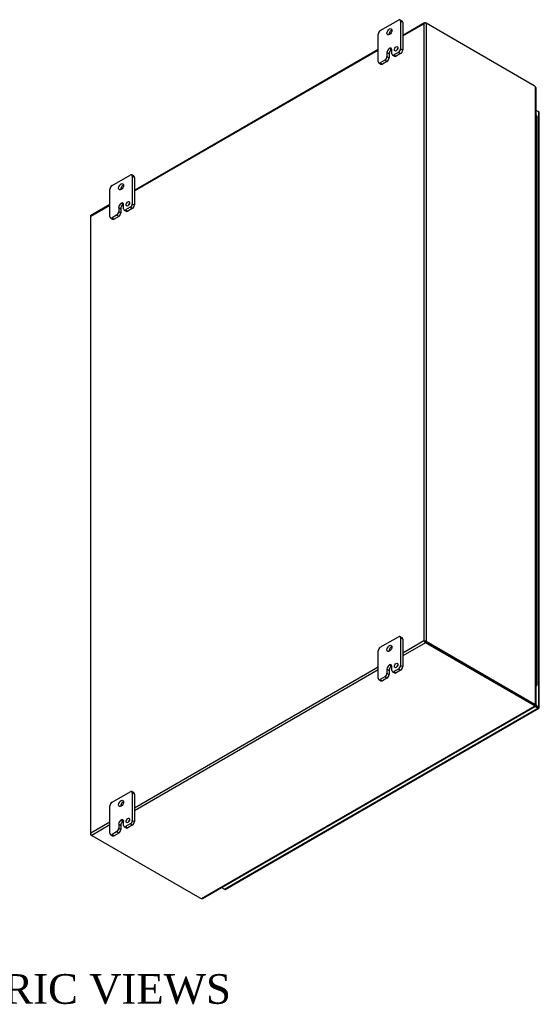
# Model space of a CAD drawing. Header units: inches. Extents: x 15 to 237, y 5 to 158.
# Tile 9 of 9: x 211 to 237, y 109 to 158. Entities that reach past the tile are written whole.
import ezdxf
from ezdxf.enums import TextEntityAlignment as Align

# ---------------------------------------------------------------- set-up
doc = ezdxf.new("R2010")
doc.units = ezdxf.units.IN
doc.header["$MEASUREMENT"] = 0
for name, color, linetype in [('COM48455', 7, 'CONTINUOUS'), ('COM71782-5', 7, 'CONTINUOUS'), ('DEFAULT', 7, 'CONTINUOUS'), ('FET07710', 7, 'CONTINUOUS'), ('HNG10620-44B', 7, 'CONTINUOUS'), ('HNG10620-44C', 7, 'CONTINUOUS'), ('HNG10620-44P', 7, 'CONTINUOUS')]:
    doc.layers.add(name, color=color, linetype=linetype)
doc.styles.add('SEACAD_TIMES_NEW_ROMAN', font='times.ttf')

msp = doc.modelspace()

# ---------------------------------------------------------------- linework, layer by layer
at = {"layer": 'COM48455', "color": 7}
for p, q in [((231.002, 158.212), (229.893, 157.572)), ((229.893, 157.543), (230.964, 158.161)), ((230.964, 158.161), (230.964, 126.948)), ((230.987, 158.194), (230.988, 158.194)), ((231.045, 158.208), (231.086, 158.184)), ((236.554, 155.027), (231.086, 158.184)), ((231.086, 158.184), (231.086, 126.925)), ((228.656, 156.858), (216.317, 149.734)), ((216.317, 149.704), (228.656, 156.828)), ((236.621, 123.749), (236.621, 154.969)), ((236.646, 123.734), (236.646, 154.914)), ((215.08, 149.019), (214.113, 148.461)), ((214.115, 148.433), (215.08, 148.99)), ((214.09, 148.421), (214.09, 117.162)), ((214.115, 117.221), (214.115, 148.433)), ((230.964, 126.948), (229.893, 126.33)), ((231.045, 126.854), (229.893, 126.189)), ((231.004, 126.925), (230.964, 126.948)), ((230.987, 126.934), (231.045, 126.901)), ((230.988, 126.935), (231.045, 126.901)), ((231.045, 126.901), (236.513, 123.744)), ((236.513, 123.744), (231.045, 126.901)), ((236.513, 123.697), (231.045, 126.854)), ((231.086, 126.925), (236.554, 123.768)), ((228.656, 125.616), (216.317, 118.492)), ((228.656, 125.475), (216.317, 118.351)), ((219.707, 113.918), (236.563, 123.649)), ((219.768, 113.923), (236.589, 123.635)), ((236.554, 123.768), (236.513, 123.744)), ((236.513, 123.697), (236.513, 123.744)), ((236.563, 123.696), (236.563, 123.649)), ((236.57, 123.666), (236.581, 123.66)), ((236.571, 123.666), (236.581, 123.66)), ((236.575, 123.658), (236.59, 123.638)), ((236.58, 123.725), (236.621, 123.749)), ((236.621, 123.728), (236.61, 123.734)), ((236.61, 123.734), (236.621, 123.728)), ((236.618, 123.734), (236.644, 123.731)), ((215.08, 117.778), (214.115, 117.221)), ((215.08, 117.637), (214.156, 117.103)), ((214.098, 117.184), (214.098, 117.184)), ((214.156, 117.103), (214.115, 117.127)), ((214.156, 117.103), (219.624, 113.946))]:
    msp.add_line(p, q, dxfattribs=at)
for centre, radius, start, end in [((236.571, 154.913), 0.0746, 0.3232, 48.8002), ((236.641, 123.7), 0.0781, 187.3468, 212.3906), ((236.541, 123.631), 0.0494, 8.366, 35.9004), ((236.615, 123.656), 0.0781, 87.6094, 112.6532), ((236.626, 123.777), 0.0494, 264.0996, 291.6339), ((219.732, 113.988), 0.0745, 251.1668, 299.6948)]:
    msp.add_arc(centre, radius, start, end, dxfattribs=at)
for centre, major_axis, ratio, start_param, end_param in [((231.025, 158.125), (0.061, 0.106), 0.577982, 1.230411, 1.570248), ((231.025, 158.125), (0.061, 0.106), 0.577982, 1.231508, 1.571345), ((231.045, 158.137), (0.0432, -0.0748), 0.57735, 2.356194, 3.587154), ((231.025, 158.149), (0.0864, 0), 0.57735, 0.785398, 2.016358), ((236.554, 154.864), (-0.1, 0.173), 0.57735, 5.006396, 5.497787), ((214.176, 148.421), (0.0864, 0), 0.57735, 2.696031, 3.141593), ((214.156, 148.386), (0.0432, -0.0748), 0.57735, 3.141593, 3.587154), ((214.176, 148.398), (-0.0863, 0.0499), 0.000948, 0.445015, 0.784852), ((214.176, 148.398), (-0.0864, 0.0498), 0.000948, -0.784852, -0.445015), ((231.025, 126.913), (-0.0864, 0.0498), 0.000948, -1.124689, -0.784852), ((231.025, 126.913), (-0.0863, 0.0499), 0.000948, 0.784852, 1.124689), ((231.045, 126.925), (0.0432, -0.0748), 0.57735, 4.266828, 5.497787), ((231.025, 126.89), (0.0864, 0), 0.57735, 0.785398, 2.016358), ((231.025, 126.913), (0.0288, -0.0166), 0.000948, 0.785944, 2.356741), ((231.025, 126.913), (0.0288, -0.0166), 0.000948, 3.926445, 5.497241), ((236.513, 123.908), (0.1, -0.173), 0.57735, 5.497787, 5.989178), ((236.372, 123.663), (0.2, 0), 0.57735, 0.294007, 0.785398), ((236.372, 123.616), (0.2, 0), 0.57735, 0.294007, 0.785398), ((236.554, 123.931), (0.1, -0.173), 0.57735, 5.497787, 5.989178), ((214.176, 117.162), (0.0864, 0), 0.57735, 2.696031, 3.926991), ((214.176, 117.186), (-0.061, -0.106), 0.577982, 4.712938, 5.052774), ((214.176, 117.186), (-0.061, -0.106), 0.577982, 4.71184, 5.051677), ((214.156, 117.174), (0.0432, -0.0748), 0.57735, 4.266828, 5.497787), ((219.765, 114.028), (-0.2, 0), 0.57735, 0.785398, 1.276789)]:
    msp.add_ellipse(centre, major_axis=major_axis, ratio=ratio, start_param=start_param, end_param=end_param, dxfattribs=at)
for points, knots in [([(236.563, 123.69), (236.563, 123.69), (236.563, 123.69), (236.563, 123.692), (236.563, 123.694), (236.563, 123.696)], [0.6776933, 0.6776933, 0.6776933, 0.6776933, 0.75, 0.75, 1, 1, 1, 1]), ([(236.59, 123.638), (236.59, 123.638), (236.59, 123.637), (236.59, 123.636), (236.589, 123.635), (236.588, 123.634), (236.587, 123.634), (236.586, 123.634), (236.585, 123.634), (236.582, 123.635), (236.579, 123.636), (236.575, 123.639), (236.571, 123.642), (236.567, 123.645), (236.564, 123.648), (236.563, 123.649)], [0, 0, 0, 0, 0.058508, 0.117588, 0.177234, 0.23744, 0.298196, 0.359495, 0.421327, 0.483683, 0.609872, 0.738031, 0.824554, 0.911887, 1, 1, 1, 1]), ([(236.621, 123.749), (236.622, 123.748), (236.624, 123.748), (236.628, 123.747), (236.631, 123.746), (236.633, 123.745), (236.636, 123.743), (236.638, 123.742), (236.64, 123.741), (236.642, 123.74), (236.644, 123.738), (236.645, 123.736), (236.646, 123.734), (236.646, 123.732), (236.644, 123.731), (236.644, 123.731)], [0, 0, 0, 0, 0.058839, 0.117335, 0.175479, 0.233264, 0.290679, 0.347718, 0.404373, 0.460635, 0.516498, 0.640635, 0.762642, 0.882451, 1, 1, 1, 1])]:
    msp.add_open_spline(points, degree=3, knots=knots, dxfattribs=at)
at = {"layer": 'COM71782-5', "color": 7}
for p, q in [((236.775, 153.701), (236.646, 153.776)), ((236.775, 123.614), (236.775, 153.701)), ((236.8, 123.579), (236.8, 153.666)), ((220.87, 114.385), (236.734, 123.544)), ((220.913, 114.38), (236.777, 123.54)), ((236.346, 123.841), (236.346, 123.841)), ((236.386, 123.839), (236.368, 123.828)), ((236.386, 123.86), (236.386, 123.839)), ((236.386, 123.839), (236.775, 123.614)), ((236.563, 123.69), (236.734, 123.591)), ((236.734, 123.591), (236.563, 123.689)), ((236.734, 123.544), (236.583, 123.631)), ((236.734, 123.591), (236.734, 123.591)), ((236.734, 123.591), (236.734, 123.591)), ((236.734, 123.591), (236.775, 123.567)), ((236.792, 123.558), (236.734, 123.591)), ((236.792, 123.558), (236.734, 123.591)), ((220.719, 114.472), (220.87, 114.385))]:
    msp.add_line(p, q, dxfattribs=at)
for centre, major_axis, ratio, start_param, end_param in [((236.714, 153.666), (-0.0864, 0), 0.57735, 3.141593, 3.926991), ((236.714, 123.603), (-0.0288, 0.0166), 0.000948, 2.356741, 3.927537), ((236.714, 123.603), (-0.0288, 0.0166), 0.000948, 2.355648, 3.926445), ((236.734, 123.614), (-0.0432, 0.0748), 0.57735, 2.356194, 3.587154), ((236.714, 123.579), (-0.0864, 0), 0.57735, 2.696031, 3.926991), ((236.714, 123.603), (0.0864, -0.0498), 0.000948, -0.784852, -0.445015), ((236.714, 123.603), (0.0863, -0.0499), 0.000948, 0.445015, 0.784852), ((220.87, 114.455), (-0.0432, 0.0748), 0.57735, 2.356194, 3.141593)]:
    msp.add_ellipse(centre, major_axis=major_axis, ratio=ratio, start_param=start_param, end_param=end_param, dxfattribs=at)
at = {"layer": 'FET07710', "color": 7}
for p, q in [((228.762, 157.817), (229.682, 158.348)), ((229.862, 158.294), (229.757, 158.355)), ((229.788, 158.287), (229.788, 156.899)), ((229.893, 158.226), (229.788, 158.287)), ((229.893, 158.226), (229.893, 156.838)), ((228.656, 156.245), (228.656, 157.634)), ((229.222, 156.919), (229.222, 156.919)), ((229.222, 156.919), (229.328, 156.858)), ((229.222, 156.919), (229.328, 156.858)), ((229.788, 156.899), (229.893, 156.838)), ((229.099, 156.705), (229.099, 156.501)), ((229.099, 156.705), (229.204, 156.644)), ((229.099, 156.501), (229.204, 156.44)), ((229.204, 156.644), (229.204, 156.44)), ((229.328, 156.858), (229.328, 156.858)), ((229.346, 156.643), (229.346, 156.848)), ((229.377, 156.575), (229.482, 156.514)), ((229.682, 156.715), (229.452, 156.582)), ((229.452, 156.582), (229.557, 156.521)), ((229.787, 156.654), (229.557, 156.521)), ((229.787, 156.654), (229.682, 156.715)), ((228.687, 156.177), (228.793, 156.116)), ((228.993, 156.317), (228.762, 156.184)), ((228.762, 156.184), (228.868, 156.123)), ((229.098, 156.256), (228.868, 156.123)), ((229.098, 156.256), (228.993, 156.317)), ((215.186, 149.979), (216.105, 150.51)), ((216.286, 150.456), (216.18, 150.517)), ((216.211, 150.448), (216.211, 149.06)), ((216.317, 150.387), (216.211, 150.448)), ((216.317, 150.387), (216.317, 148.999)), ((215.08, 148.407), (215.08, 149.795)), ((215.646, 149.08), (215.645, 149.08)), ((215.645, 149.08), (215.751, 149.019)), ((215.646, 149.08), (215.752, 149.019)), ((215.752, 149.019), (215.751, 149.019)), ((215.769, 148.805), (215.769, 149.009)), ((216.211, 149.06), (216.317, 148.999)), ((215.416, 148.479), (215.186, 148.346)), ((215.522, 148.418), (215.292, 148.285)), ((215.522, 148.418), (215.416, 148.479)), ((215.522, 148.867), (215.522, 148.663)), ((215.522, 148.867), (215.628, 148.806)), ((215.522, 148.663), (215.628, 148.601)), ((215.628, 148.806), (215.628, 148.601)), ((215.8, 148.736), (215.906, 148.675)), ((216.105, 148.877), (215.875, 148.744)), ((215.875, 148.744), (215.981, 148.683)), ((216.211, 148.816), (215.981, 148.683)), ((216.211, 148.816), (216.105, 148.877)), ((215.111, 148.338), (215.217, 148.277)), ((215.186, 148.346), (215.292, 148.285)), ((228.762, 126.627), (229.682, 127.158)), ((229.862, 127.104), (229.757, 127.165)), ((229.788, 127.097), (229.788, 125.709)), ((229.893, 127.035), (229.788, 127.097)), ((229.893, 127.035), (229.893, 125.647)), ((228.656, 125.055), (228.656, 126.443)), ((229.099, 125.515), (229.099, 125.311)), ((229.099, 125.515), (229.204, 125.454)), ((229.222, 125.729), (229.222, 125.728)), ((229.222, 125.729), (229.328, 125.668)), ((229.222, 125.728), (229.328, 125.667)), ((229.328, 125.668), (229.328, 125.667)), ((229.346, 125.453), (229.346, 125.657)), ((229.682, 125.525), (229.452, 125.392)), ((229.787, 125.464), (229.682, 125.525)), ((229.788, 125.709), (229.893, 125.647)), ((228.993, 125.127), (228.762, 124.994)), ((229.098, 125.066), (228.868, 124.933)), ((229.098, 125.066), (228.993, 125.127)), ((229.099, 125.311), (229.204, 125.25)), ((229.204, 125.454), (229.204, 125.25)), ((229.377, 125.385), (229.482, 125.324)), ((229.452, 125.392), (229.557, 125.331)), ((229.787, 125.464), (229.557, 125.331)), ((228.687, 124.987), (228.793, 124.926)), ((228.762, 124.994), (228.868, 124.933)), ((215.186, 118.789), (216.105, 119.319)), ((216.286, 119.266), (216.18, 119.327)), ((216.211, 119.258), (216.211, 117.87)), ((216.317, 119.197), (216.211, 119.258)), ((216.317, 119.197), (216.317, 117.809)), ((215.08, 117.217), (215.08, 118.605)), ((215.522, 117.676), (215.522, 117.472)), ((215.522, 117.676), (215.628, 117.615)), ((215.628, 117.615), (215.628, 117.411)), ((215.646, 117.89), (215.645, 117.89)), ((215.645, 117.89), (215.751, 117.829)), ((215.646, 117.89), (215.752, 117.829)), ((215.752, 117.829), (215.751, 117.829)), ((215.769, 117.615), (215.769, 117.819)), ((215.8, 117.546), (215.906, 117.485)), ((216.105, 117.686), (215.875, 117.554)), ((215.875, 117.554), (215.981, 117.493)), ((216.211, 117.625), (215.981, 117.493)), ((216.211, 117.625), (216.105, 117.686)), ((216.211, 117.87), (216.317, 117.809)), ((215.111, 117.148), (215.217, 117.087)), ((215.416, 117.289), (215.186, 117.156)), ((215.186, 117.156), (215.292, 117.095)), ((215.522, 117.228), (215.292, 117.095)), ((215.522, 117.228), (215.416, 117.289)), ((215.522, 117.472), (215.628, 117.411))]:
    msp.add_line(p, q, dxfattribs=at)
for centre, major_axis in [((229.222, 157.756), (0.087, 0.152)), ((229.567, 156.894), (0.062, 0.108)), ((215.645, 149.918), (0.087, 0.152)), ((215.99, 149.055), (0.062, 0.108)), ((229.222, 126.566), (0.088, 0.152)), ((229.567, 125.703), (0.062, 0.108)), ((215.645, 118.727), (0.088, 0.152)), ((215.99, 117.865), (0.062, 0.108))]:
    msp.add_ellipse(centre, major_axis=major_axis, ratio=0.57735, dxfattribs=at)
for centre, major_axis, start_param, end_param in [((229.682, 158.225), (-0.075, -0.13), 2.356194, 3.926991), ((229.787, 158.164), (-0.075, -0.13), 2.356194, 3.141593), ((228.762, 157.695), (0.075, 0.13), 0.785398, 2.356194), ((229.328, 157.695), (0.088, 0.152), 0.649107, 2.492486), ((229.222, 156.776), (0.087, 0.151), 0.785398, 2.356194), ((229.222, 156.776), (-0.087, -0.151), 2.356194, 3.926991), ((229.672, 156.833), (0.062, 0.108), 1.008936, 2.132657), ((229.682, 156.837), (-0.075, -0.13), 0.785398, 2.356194), ((228.993, 156.44), (-0.075, -0.13), 0.785398, 2.356194), ((229.098, 156.379), (0.075, 0.13), 3.926991, 5.497787), ((229.328, 156.715), (0.087, 0.151), 0.785398, 2.356194), ((229.328, 156.715), (-0.087, -0.151), 3.793313, 3.926991), ((229.452, 156.705), (0.075, 0.13), 2.356194, 3.926991), ((229.557, 156.644), (0.075, 0.13), 3.141593, 3.926991), ((229.787, 156.776), (0.075, 0.13), 3.926991, 5.497787), ((228.762, 156.307), (0.075, 0.13), 2.356194, 3.926991), ((228.868, 156.246), (0.075, 0.13), 3.141593, 3.926991), ((216.105, 150.387), (-0.075, -0.13), 2.356194, 3.926991), ((216.211, 150.326), (-0.075, -0.13), 2.356194, 3.141593), ((215.186, 149.856), (0.075, 0.13), 0.785398, 2.356194), ((215.751, 149.857), (0.088, 0.152), 0.649107, 2.492486), ((215.645, 148.938), (0.087, 0.151), 0.785398, 2.356194), ((215.751, 148.877), (0.087, 0.151), 0.785398, 2.356194), ((215.646, 148.938), (-0.087, -0.151), 2.356194, 3.926991), ((215.752, 148.877), (-0.087, -0.151), 3.793313, 3.926991), ((216.096, 148.994), (0.062, 0.108), 1.008936, 2.132657), ((216.105, 148.999), (-0.075, -0.13), 0.785398, 2.356194), ((216.211, 148.938), (0.075, 0.13), 3.926991, 5.497787), ((215.416, 148.601), (-0.075, -0.13), 0.785398, 2.356194), ((215.522, 148.54), (0.075, 0.13), 3.926991, 5.497787), ((215.875, 148.866), (0.075, 0.13), 2.356194, 3.926991), ((215.981, 148.805), (0.075, 0.13), 3.141593, 3.926991), ((215.186, 148.468), (0.075, 0.13), 2.356194, 3.926991), ((215.292, 148.407), (0.075, 0.13), 3.141593, 3.926991), ((229.682, 127.035), (-0.075, -0.13), 2.356194, 3.926991), ((229.787, 126.974), (-0.075, -0.13), 2.356194, 3.141593), ((228.762, 126.505), (0.075, 0.13), 0.785398, 2.356194), ((229.328, 126.505), (0.087, 0.152), 0.649107, 2.492486), ((229.222, 125.586), (0.087, 0.151), 0.785398, 2.356194), ((229.328, 125.525), (0.087, 0.151), 0.785398, 2.356194), ((229.222, 125.586), (-0.087, -0.151), 2.356194, 3.926991), ((229.328, 125.525), (-0.087, -0.151), 3.793313, 3.926991), ((229.672, 125.642), (0.063, 0.108), 1.008936, 2.132657), ((229.682, 125.647), (-0.075, -0.13), 0.785398, 2.356194), ((229.787, 125.586), (0.075, 0.13), 3.926991, 5.497787), ((228.762, 125.117), (0.075, 0.13), 2.356194, 3.926991), ((228.993, 125.249), (-0.075, -0.13), 0.785398, 2.356194), ((229.098, 125.188), (0.075, 0.13), 3.926991, 5.497787), ((229.452, 125.515), (0.075, 0.13), 2.356194, 3.926991), ((229.557, 125.453), (0.075, 0.13), 3.141593, 3.926991), ((228.868, 125.055), (0.075, 0.13), 3.141593, 3.926991), ((216.105, 119.197), (-0.075, -0.13), 2.356194, 3.926991), ((216.211, 119.136), (-0.075, -0.13), 2.356194, 3.141593), ((215.186, 118.666), (0.075, 0.13), 0.785398, 2.356194), ((215.751, 118.666), (0.088, 0.152), 0.649107, 2.492486), ((215.645, 117.748), (0.087, 0.151), 0.785398, 2.356194), ((215.751, 117.687), (0.087, 0.151), 0.785398, 2.356194), ((215.646, 117.748), (-0.087, -0.151), 2.356194, 3.926991), ((215.752, 117.687), (-0.087, -0.151), 3.793313, 3.926991), ((215.875, 117.676), (0.075, 0.13), 2.356194, 3.926991), ((216.096, 117.804), (0.062, 0.108), 1.008936, 2.132657), ((216.105, 117.809), (-0.075, -0.13), 0.785398, 2.356194), ((216.211, 117.748), (0.075, 0.13), 3.926991, 5.497787), ((215.186, 117.278), (0.075, 0.13), 2.356194, 3.926991), ((215.292, 117.217), (0.075, 0.13), 3.141593, 3.926991), ((215.416, 117.411), (-0.075, -0.13), 0.785398, 2.356194), ((215.522, 117.35), (0.075, 0.13), 3.926991, 5.497787), ((215.981, 117.615), (0.075, 0.13), 3.141593, 3.926991)]:
    msp.add_ellipse(centre, major_axis=major_axis, ratio=0.57735, start_param=start_param, end_param=end_param, dxfattribs=at)
at = {"layer": 'HNG10620-44B', "color": 7}
for p, q in [((236.704, 152.159), (236.704, 152.812)), ((236.704, 150.853), (236.704, 151.506)), ((236.704, 149.546), (236.704, 150.199)), ((236.704, 148.24), (236.704, 148.893)), ((236.704, 146.933), (236.704, 147.587)), ((236.704, 145.627), (236.704, 146.28)), ((236.704, 144.321), (236.704, 144.974)), ((236.704, 143.014), (236.704, 143.667)), ((236.704, 141.708), (236.704, 142.361)), ((236.704, 140.401), (236.704, 141.055)), ((236.704, 139.095), (236.704, 139.748)), ((236.704, 137.789), (236.704, 138.442)), ((236.704, 136.482), (236.704, 137.135)), ((236.704, 135.176), (236.704, 135.829)), ((236.704, 133.869), (236.704, 134.523)), ((236.704, 132.563), (236.704, 133.216)), ((236.704, 131.257), (236.704, 131.91)), ((236.704, 129.95), (236.704, 130.603)), ((236.704, 128.644), (236.704, 129.297)), ((236.704, 127.338), (236.704, 127.991)), ((236.704, 126.031), (236.704, 126.684)), ((236.704, 124.725), (236.704, 125.378))]:
    msp.add_line(p, q, dxfattribs=at)
for centre, major_axis, start_param, end_param in [((236.581, 152.812), (-0.123, 0), 3.141593, 4.157881), ((236.581, 152.159), (-0.123, 0), 3.141593, 4.157881), ((236.581, 151.506), (-0.123, 0), 3.141593, 4.157881), ((236.581, 150.853), (-0.123, 0), 3.141593, 4.157881), ((236.581, 150.199), (-0.123, 0), 3.141593, 4.157881), ((236.581, 149.546), (-0.123, 0), 3.141593, 4.157881), ((236.581, 148.893), (-0.123, 0), 3.141593, 4.157881), ((236.581, 148.24), (-0.123, 0), 3.141593, 4.157881), ((236.581, 147.587), (-0.123, 0), 3.141593, 4.157881), ((236.581, 146.933), (-0.123, 0), 3.141593, 4.157881), ((236.581, 146.28), (-0.123, 0), 3.141593, 4.157881), ((236.581, 145.627), (-0.123, 0), 3.141593, 4.157881), ((236.581, 144.974), (-0.123, 0), 3.141593, 4.157881), ((236.581, 144.321), (-0.123, 0), 3.141593, 4.157881), ((236.581, 143.667), (-0.123, 0), 3.141593, 4.157881), ((236.581, 143.014), (-0.123, 0), 3.141593, 4.157881), ((236.581, 142.361), (-0.123, 0), 3.141593, 4.157881), ((236.581, 141.708), (-0.123, 0), 3.141593, 4.157881), ((236.581, 141.055), (-0.123, 0), 3.141593, 4.157881), ((236.581, 140.401), (-0.123, 0), 3.141593, 4.157881), ((236.581, 139.748), (-0.123, 0), 3.141593, 4.157881), ((236.581, 139.095), (-0.123, 0), 3.141593, 4.157881), ((236.581, 138.442), (-0.123, 0), 3.141593, 4.157881), ((236.581, 137.789), (-0.123, 0), 3.141593, 4.157881), ((236.581, 137.135), (-0.123, 0), 3.141593, 4.157881), ((236.581, 136.482), (-0.123, 0), 3.141593, 4.157881), ((236.581, 135.829), (-0.123, 0), 3.141593, 4.157881), ((236.581, 135.176), (-0.123, 0), 3.141593, 4.157881), ((236.581, 134.523), (-0.123, 0), 3.141593, 4.157881), ((236.581, 133.869), (-0.123, 0), 3.141593, 4.157881), ((236.581, 133.216), (-0.123, 0), 3.141593, 4.157881), ((236.581, 132.563), (-0.123, 0), 3.141593, 4.157881), ((236.581, 131.91), (-0.123, 0), 3.141593, 4.157881), ((236.581, 131.257), (-0.123, 0), 3.141593, 4.157881), ((236.581, 130.603), (-0.123, 0), 3.141593, 4.157881), ((236.581, 129.95), (-0.123, 0), 3.141593, 4.157881), ((236.581, 129.297), (-0.123, 0), 3.141593, 4.157881), ((236.581, 128.644), (-0.123, 0), 3.141593, 4.157881), ((236.581, 127.991), (-0.123, 0), 3.141593, 4.157881), ((236.581, 127.338), (-0.123, 0), 3.141593, 4.157881), ((236.581, 126.684), (-0.123, 0), 3.141593, 4.157881), ((236.581, 126.031), (-0.123, 0), 3.141593, 4.157881), ((236.581, 125.378), (-0.123, 0), 3.141593, 4.157881), ((236.581, 124.725), (-0.123, 0), 2.125304, 4.157881), ((236.581, 124.725), (-0.075, 0), 2.612966, 3.670219)]:
    msp.add_ellipse(centre, major_axis=major_axis, ratio=0.57735, start_param=start_param, end_param=end_param, dxfattribs=at)
at = {"layer": 'HNG10620-44C', "color": 7}
for p, q in [((236.704, 152.812), (236.704, 153.465)), ((236.704, 151.506), (236.704, 152.159)), ((236.704, 150.199), (236.704, 150.853)), ((236.704, 148.893), (236.704, 149.546)), ((236.704, 147.587), (236.704, 148.24)), ((236.704, 146.28), (236.704, 146.933)), ((236.704, 144.974), (236.704, 145.627)), ((236.704, 143.667), (236.704, 144.321)), ((236.704, 142.361), (236.704, 143.014)), ((236.704, 141.055), (236.704, 141.708)), ((236.704, 139.748), (236.704, 140.401)), ((236.704, 138.442), (236.704, 139.095)), ((236.704, 137.135), (236.704, 137.789)), ((236.704, 135.829), (236.704, 136.482)), ((236.704, 134.523), (236.704, 135.176)), ((236.704, 133.216), (236.704, 133.869)), ((236.704, 131.91), (236.704, 132.563)), ((236.704, 130.603), (236.704, 131.257)), ((236.704, 129.297), (236.704, 129.95)), ((236.704, 127.991), (236.704, 128.644)), ((236.704, 126.684), (236.704, 127.338)), ((236.704, 125.378), (236.704, 126.031))]:
    msp.add_line(p, q, dxfattribs=at)
for centre in [(236.581, 153.465), (236.581, 152.812), (236.581, 152.159), (236.581, 151.506), (236.581, 150.853), (236.581, 150.199), (236.581, 149.546), (236.581, 148.893), (236.581, 148.24), (236.581, 147.587), (236.581, 146.933), (236.581, 146.28), (236.581, 145.627), (236.581, 144.974), (236.581, 144.321), (236.581, 143.667), (236.581, 143.014), (236.581, 142.361), (236.581, 141.708), (236.581, 141.055), (236.581, 140.401), (236.581, 139.748), (236.581, 139.095), (236.581, 138.442), (236.581, 137.789), (236.581, 137.135), (236.581, 136.482), (236.581, 135.829), (236.581, 135.176), (236.581, 134.523), (236.581, 133.869), (236.581, 133.216), (236.581, 132.563), (236.581, 131.91), (236.581, 131.257), (236.581, 130.603), (236.581, 129.95), (236.581, 129.297), (236.581, 128.644), (236.581, 127.991), (236.581, 127.338), (236.581, 126.684), (236.581, 126.031), (236.581, 125.378)]:
    msp.add_ellipse(centre, major_axis=(0.123, 0), ratio=0.57735, start_param=0, end_param=1.016289, dxfattribs=at)
at = {"layer": 'HNG10620-44P', "color": 7}
for start_param, end_param in [(0, 0.528627), (5.754558, 6.283185)]:
    msp.add_ellipse((236.581, 124.725), major_axis=(0.075, 0), ratio=0.57735, start_param=start_param, end_param=end_param, dxfattribs=at)

# ---------------------------------------------------------------- texts
at = {"layer": 'DEFAULT', "color": 7, "style": 'SEACAD_TIMES_NEW_ROMAN'}
msp.add_text('ISOMETRIC VIEWS', height=1.5, dxfattribs=at).set_placement((201.252, 110.092), align=Align.TOP_LEFT)

doc.saveas('drawing.dxf')
